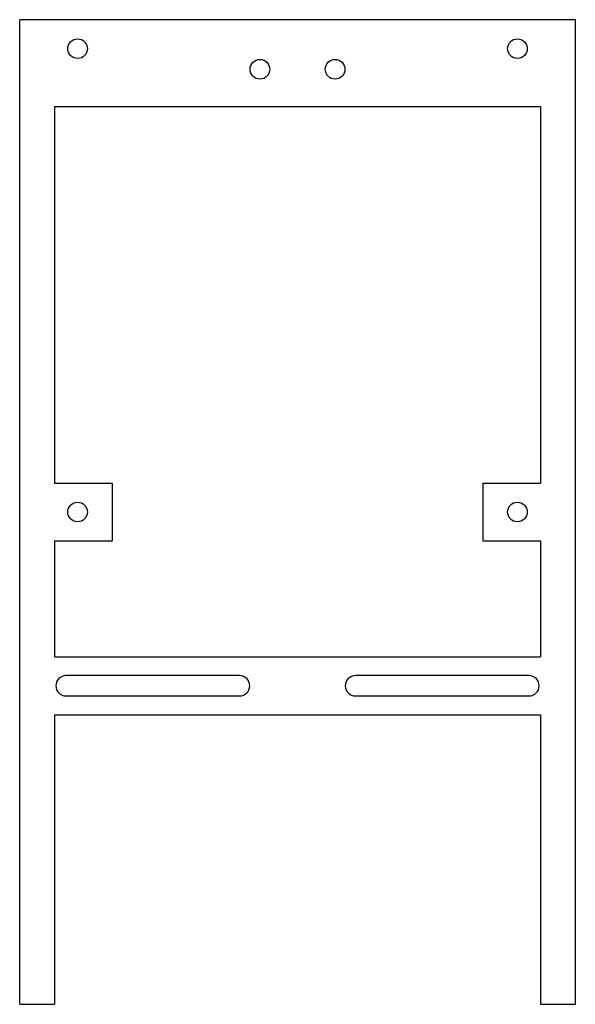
# Model space of a CAD drawing. Header units: millimetres. Extents: x -48 to 48, y -85 to 85.
import ezdxf

# ---------------------------------------------------------------- set-up
doc = ezdxf.new("R2010")
doc.units = ezdxf.units.MM

msp = doc.modelspace()

# ---------------------------------------------------------------- linework, layer by layer
at = {"color": 7, "linetype": 'Continuous', "lineweight": 25}
for p, q in [((-48, -85), (-48, 85)), ((48, 85), (-48, 85)), ((48, 85), (48, -85)), ((-42, 70), (42, 70)), ((-42, 70), (-42, 5)), ((42, 70), (42, 5)), ((-42, 5), (-32, 5)), ((-32, 5), (-32, -5)), ((32, 5), (42, 5)), ((32, 5), (32, -5)), ((-42, -5), (-32, -5)), ((-42, -5), (-42, -25)), ((32, -5), (42, -5)), ((42, -5), (42, -25)), ((-42, -25), (42, -25)), ((-10, -28.25), (-40, -28.25)), ((40, -28.25), (10, -28.25)), ((-40, -31.75), (-10, -31.75)), ((10, -31.75), (40, -31.75)), ((-42, -35), (-42, -85)), ((-42, -35), (42, -35)), ((42, -35), (42, -85)), ((-48, -85), (-42, -85)), ((42, -85), (48, -85))]:
    msp.add_line(p, q, dxfattribs=at)
for centre in [(-38, 80), (38, 80), (-6.5, 76.44), (6.5, 76.44), (-38, 0), (38, 0)]:
    msp.add_circle(centre, 1.7, dxfattribs=at)
for centre, start, end in [((-40, -30), 90, 270), ((-10, -30), 270, 90), ((10, -30), 90, 270), ((40, -30), 270, 90)]:
    msp.add_arc(centre, 1.75, start, end, dxfattribs=at)

doc.saveas('drawing.dxf')
